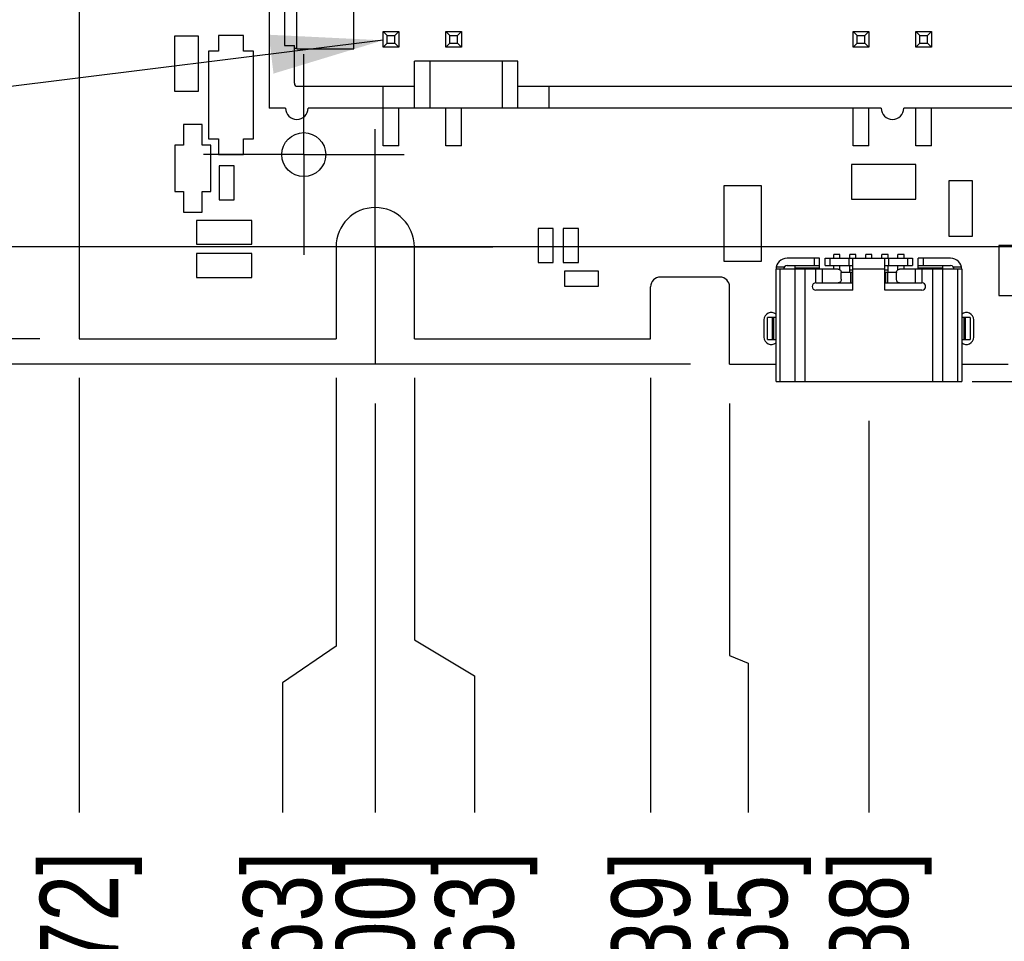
# Model space of a CAD drawing. Header units: inches. Extents: x 0 to 22, y 0 to 17.
# Tile 5 of 22: x 7.9 to 9.4, y 9.2 to 10.7. Entities that reach past the tile are written whole.
import ezdxf

# ---------------------------------------------------------------- set-up
doc = ezdxf.new("R2010")
doc.units = ezdxf.units.IN
doc.header["$LTSCALE"] = 1.21
doc.header["$MEASUREMENT"] = 0
doc.linetypes.add('CENTER', pattern=[0.6, 0.375, -0.075, 0.075, -0.075])
doc.layers.get('0').update_dxf_attribs({"linetype": 'CONTINUOUS'})
for name, color, linetype in [('02___PRT_ALL_AXES', 7, 'CONTINUOUS'), ('DETAIL', 7, 'CONTINUOUS'), ('DIMENSIONS', 7, 'CONTINUOUS'), ('ECAD_611532_01_16_R_2_0402_PKO_', 7, 'CONTINUOUS'), ('ECAD_711522_01_26_R0805_REV1', 7, 'CONTINUOUS'), ('ECAD_711836_01_24_R_2_0603_PKO_', 7, 'CONTINUOUS'), ('ECAD_713147_01_37_R_2_0603_PKO_', 7, 'CONTINUOUS'), ('ECAD_713388_01_55_W21SN900SQ2L_', 7, 'CONTINUOUS'), ('ECAD_714786_01_16_R_2_0402_PKO_', 7, 'CONTINUOUS'), ('ECAD_715793_01_24_C_2_0402_PKO_', 7, 'CONTINUOUS'), ('ECAD_730200_01_53_CR_2_SOD123_R', 7, 'CONTINUOUS'), ('ECAD_730847_01_31_CR_2_1SS353', 7, 'CONTINUOUS'), ('ECAD_766331_01_35_FUSE1206', 7, 'CONTINUOUS'), ('ECAD_C0603_SPARE_35_2_0603_PKO_', 7, 'CONTINUOUS'), ('ECAD_GLOBAL_FD_70_10_FD70', 7, 'CONTINUOUS'), ('ECAD_R0603_SPARE_24_2_0603_PKO_', 7, 'CONTINUOUS')]:
    doc.layers.add(name, color=color, linetype=linetype)
doc.styles.get("Standard").update_dxf_attribs({"font": 'txt', "width": 0.8})
doc.dimstyles.new('DIMSTYLE_3', dxfattribs={"dimtxt": 0.125, "dimasz": 0.18, "dimexe": 0.125, "dimexo": 0.0625, "dimgap": 0.03125, "dimtad": 0, "dimtih": 1, "dimtoh": 1, "dimdsep": 46, "dimtxsty": 'STANDARD', "dimblk": '_FILLED', "dimblk1": '_FILLED', "dimblk2": '_FILLED', "dimcen": 0.09, "dimadec": 0, "dimazin": 0, "dimtp": 0.001, "dimtm": 0.001, "dimtfac": 1, "dimtofl": 0, "dimtmove": 0, "dimatfit": 3, "dimldrblk": '_FILLED', "dimfxl": 1, "dimtolj": 1, "dimarcsym": 0})
doc.dimstyles.new('DIMSTYLE_4', dxfattribs={"dimtxt": 0.125, "dimasz": 0.18, "dimexe": 0.125, "dimexo": 0.0625, "dimgap": 0.03125, "dimtad": 0, "dimtih": 1, "dimtoh": 1, "dimdsep": 46, "dimtxsty": 'STANDARD', "dimblk": '_FILLED', "dimblk1": '_FILLED', "dimblk2": '_FILLED', "dimcen": 0.09, "dimadec": 0, "dimazin": 0, "dimtfac": 1, "dimtofl": 0, "dimtmove": 0, "dimatfit": 3, "dimldrblk": '_FILLED', "dimfxl": 1, "dimtolj": 1, "dimarcsym": 0})
doc.dimstyles.get("Standard").update_dxf_attribs({"dimtxt": 0.125, "dimasz": 0.18, "dimexe": 0.125, "dimexo": 0.0625, "dimgap": 0.09, "dimtad": 0, "dimtih": 1, "dimtoh": 1, "dimdec": 3, "dimdsep": 46, "dimtxsty": 'STANDARD', "dimblk": '_FILLED', "dimblk1": '_FILLED', "dimblk2": '_FILLED', "dimcen": 0.09, "dimadec": 0, "dimazin": 0, "dimtol": 1, "dimtp": 0.01, "dimtm": 0.01, "dimtfac": 1, "dimtdec": 3, "dimtofl": 0, "dimtmove": 0, "dimatfit": 3, "dimldrblk": '_FILLED', "dimfxl": 1, "dimtolj": 1, "dimarcsym": 0})

# ---------------------------------------------------------------- blocks, each defined once
blk = doc.blocks.new('*D4')
at = {"layer": 'DIMENSIONS', "color": 2, "linetype": 'CONTINUOUS'}
blk.add_line((7.898, 10.1445), (7.273, 10.1445), dxfattribs=at)
at = {"layer": 'DIMENSIONS', "color": 2, "linetype": 'CONTINUOUS', "insert": (7.2105, 10.207), "char_height": 0.125, "width": 1.125, "attachment_point": 3, "line_spacing_factor": 0.9}
blk.add_mtext('3.73{\\Ftxt.shx;\\W1.000000;\\H0.125000; }[.147]', dxfattribs=at)
blk = doc.blocks.new('_FILLED')
at = {"color": 0, "linetype": 'BYBLOCK'}
blk.add_solid([(0, 0), (-1, 0.1736), (-1, -0.1736)], dxfattribs=at)
blk = doc.blocks.new('*D5')
at = {"layer": 'DIMENSIONS', "color": 2, "linetype": 'CONTINUOUS'}
blk.add_line((9.758, 10.2913), (7.273, 10.2913), dxfattribs=at)
at = {"layer": 'DIMENSIONS', "color": 2, "linetype": 'CONTINUOUS', "insert": (7.2105, 10.3538), "char_height": 0.125, "width": 0.825, "attachment_point": 3, "line_spacing_factor": 0.9}
blk.add_mtext('0{\\Ftxt.shx;\\W1.000000;\\H0.125000; }[.000]', dxfattribs=at)
blk = doc.blocks.new('*D6')
at = {"layer": 'DIMENSIONS', "color": 2, "linetype": 'CONTINUOUS'}
blk.add_line((9.9894, 10.7223), (7.273, 10.7223), dxfattribs=at)
at = {"layer": 'DIMENSIONS', "color": 2, "linetype": 'CONTINUOUS', "insert": (7.2105, 10.7848), "char_height": 0.125, "width": 1.825, "attachment_point": 3, "line_spacing_factor": 0.9}
blk.add_mtext('PIN 1 10.95{\\Ftxt.shx;\\W1.000000;\\H0.125000; }[.431]', dxfattribs=at)
blk = doc.blocks.new('*D7')
at = {"layer": 'DIMENSIONS', "color": 2, "linetype": 'CONTINUOUS'}
blk.add_line((8.9705, 12.6463), (7.273, 12.6463), dxfattribs=at)
at = {"layer": 'DIMENSIONS', "color": 2, "linetype": 'CONTINUOUS', "insert": (7.2105, 12.7088), "char_height": 0.125, "width": 1.325, "attachment_point": 3, "line_spacing_factor": 0.9}
blk.add_mtext('59.82{\\Ftxt.shx;\\W1.000000;\\H0.125000; }[2.355]', dxfattribs=at)
blk = doc.blocks.new('*D8')
at = {"layer": 'DIMENSIONS', "color": 2, "linetype": 'CONTINUOUS'}
blk.add_line((7.898, 12.8338), (7.273, 12.8338), dxfattribs=at)
at = {"layer": 'DIMENSIONS', "color": 2, "linetype": 'CONTINUOUS', "insert": (7.2105, 12.8963), "char_height": 0.125, "width": 1.325, "attachment_point": 3, "line_spacing_factor": 0.9}
blk.add_mtext('64.58{\\Ftxt.shx;\\W1.000000;\\H0.125000; }[2.543]', dxfattribs=at)
blk = doc.blocks.new('*D9')
at = {"layer": 'DIMENSIONS', "color": 2, "linetype": 'CONTINUOUS'}
blk.add_line((7.9605, 10.082), (7.9605, 9.3887), dxfattribs=at)
at = {"layer": 'DIMENSIONS', "color": 2, "linetype": 'CONTINUOUS', "insert": (7.898, 9.3262), "char_height": 0.125, "width": 0.925, "attachment_point": 3, "rotation": 90, "line_spacing_factor": 0.9}
blk.add_mtext('12{\\Ftxt.shx;\\W1.000000;\\H0.125000; }[.472]', dxfattribs=at)
blk = doc.blocks.new('*D10')
at = {"layer": 'DIMENSIONS', "color": 2, "linetype": 'CONTINUOUS'}
blk.add_line((8.4329, 10.0413), (8.4329, 9.3887), dxfattribs=at)
at = {"layer": 'DIMENSIONS', "color": 2, "linetype": 'CONTINUOUS', "insert": (8.3704, 9.3262), "char_height": 0.125, "width": 0.825, "attachment_point": 3, "rotation": 90, "line_spacing_factor": 0.9}
blk.add_mtext('0{\\Ftxt.shx;\\W1.000000;\\H0.125000; }[.000]', dxfattribs=at)
blk = doc.blocks.new('*D11')
at = {"layer": 'DIMENSIONS', "color": 2, "linetype": 'CONTINUOUS'}
blk.add_line((9.2205, 10.0137), (9.2205, 9.3887), dxfattribs=at)
at = {"layer": 'DIMENSIONS', "color": 2, "linetype": 'CONTINUOUS', "insert": (9.158, 9.3262), "char_height": 0.125, "width": 0.925, "attachment_point": 3, "rotation": 90, "line_spacing_factor": 0.9}
blk.add_mtext('20{\\Ftxt.shx;\\W1.000000;\\H0.125000; }[.788]', dxfattribs=at)
blk = doc.blocks.new('*D12')
at = {"layer": 'DIMENSIONS', "color": 2, "linetype": 'CONTINUOUS'}
for p, q in [((10.008, 10.0413), (10.008, 9.723)), ((10.008, 9.723), (9.8664, 9.645)), ((9.8664, 9.645), (9.8664, 9.3887))]:
    blk.add_line(p, q, dxfattribs=at)
at = {"layer": 'DIMENSIONS', "color": 2, "linetype": 'CONTINUOUS', "insert": (9.8039, 9.3262), "char_height": 0.125, "width": 1.325, "attachment_point": 3, "rotation": 90, "line_spacing_factor": 0.9}
blk.add_mtext('40.01{\\Ftxt.shx;\\W1.000000;\\H0.125000; }[1.575]', dxfattribs=at)
blk = doc.blocks.new('*D13')
at = {"layer": 'DIMENSIONS', "color": 2, "linetype": 'CONTINUOUS'}
blk.add_line((10.5479, 10.3233), (10.5479, 9.3887), dxfattribs=at)
at = {"layer": 'DIMENSIONS', "color": 2, "linetype": 'CONTINUOUS', "insert": (10.4854, 9.3262), "char_height": 0.125, "width": 1.325, "attachment_point": 3, "rotation": 90, "line_spacing_factor": 0.9}
blk.add_mtext('53.72{\\Ftxt.shx;\\W1.000000;\\H0.125000; }[2.115]', dxfattribs=at)
blk = doc.blocks.new('*D14')
at = {"layer": 'DIMENSIONS', "color": 2, "linetype": 'CONTINUOUS'}
blk.add_line((10.058, 10.6536), (10.058, 9.3887), dxfattribs=at)
at = {"layer": 'DIMENSIONS', "color": 2, "linetype": 'CONTINUOUS', "insert": (9.9955, 9.3262), "char_height": 0.125, "width": 1.925, "attachment_point": 3, "rotation": 90, "line_spacing_factor": 0.9}
blk.add_mtext('PIN 1 41.28{\\Ftxt.shx;\\W1.000000;\\H0.125000; }[1.625]', dxfattribs=at)
blk = doc.blocks.new('*D24')
at = {"layer": 'DIMENSIONS', "color": 2, "linetype": 'CONTINUOUS'}
blk.add_line((10.224, 10.2068), (10.224, 9.3887), dxfattribs=at)
at = {"layer": 'DIMENSIONS', "color": 2, "linetype": 'CONTINUOUS', "insert": (10.1615, 9.3262), "char_height": 0.125, "width": 1.325, "attachment_point": 3, "rotation": 90, "line_spacing_factor": 0.9}
blk.add_mtext('45.49{\\Ftxt.shx;\\W1.000000;\\H0.125000; }[1.791]', dxfattribs=at)
blk = doc.blocks.new('*D25')
at = {"layer": 'DIMENSIONS', "color": 2, "linetype": 'CONTINUOUS'}
for p, q in [((8.3704, 10.082), (8.3704, 9.6538)), ((8.3704, 9.6538), (8.2849, 9.5956)), ((8.2849, 9.5956), (8.2849, 9.3887))]:
    blk.add_line(p, q, dxfattribs=at)
at = {"layer": 'DIMENSIONS', "color": 2, "linetype": 'CONTINUOUS', "insert": (8.2224, 9.3262), "char_height": 0.125, "width": 1.125, "attachment_point": 3, "rotation": 90, "line_spacing_factor": 0.9}
blk.add_mtext('1.59{\\Ftxt.shx;\\W1.000000;\\H0.125000; }[.063]', dxfattribs=at)
blk = doc.blocks.new('*D26')
at = {"layer": 'DIMENSIONS', "color": 2, "linetype": 'CONTINUOUS'}
for p, q in [((8.4954, 10.082), (8.4954, 9.6642)), ((8.4954, 9.6642), (8.5911, 9.6068)), ((8.5911, 9.6068), (8.5911, 9.3887))]:
    blk.add_line(p, q, dxfattribs=at)
at = {"layer": 'DIMENSIONS', "color": 2, "linetype": 'CONTINUOUS', "insert": (8.5286, 9.3262), "char_height": 0.125, "width": 1.125, "attachment_point": 3, "rotation": 90, "line_spacing_factor": 0.9}
blk.add_mtext('1.59{\\Ftxt.shx;\\W1.000000;\\H0.125000; }[.063]', dxfattribs=at)
blk = doc.blocks.new('*D27')
at = {"layer": 'DIMENSIONS', "color": 2, "linetype": 'CONTINUOUS'}
blk.add_line((8.8723, 10.082), (8.8723, 9.3887), dxfattribs=at)
at = {"layer": 'DIMENSIONS', "color": 2, "linetype": 'CONTINUOUS', "insert": (8.8098, 9.3262), "char_height": 0.125, "width": 1.225, "attachment_point": 3, "rotation": 90, "line_spacing_factor": 0.9}
blk.add_mtext('11.16{\\Ftxt.shx;\\W1.000000;\\H0.125000; }[.439]', dxfattribs=at)
blk = doc.blocks.new('*D28')
at = {"layer": 'DIMENSIONS', "color": 2, "linetype": 'CONTINUOUS'}
for p, q in [((8.9983, 10.0413), (8.9983, 9.6393)), ((8.9983, 9.6393), (9.0278, 9.6268)), ((9.0278, 9.6268), (9.0278, 9.3887))]:
    blk.add_line(p, q, dxfattribs=at)
at = {"layer": 'DIMENSIONS', "color": 2, "linetype": 'CONTINUOUS', "insert": (8.9653, 9.3262), "char_height": 0.125, "width": 1.225, "attachment_point": 3, "rotation": 90, "line_spacing_factor": 0.9}
blk.add_mtext('14.36{\\Ftxt.shx;\\W1.000000;\\H0.125000; }[.565]', dxfattribs=at)
blk = doc.blocks.new('*D29')
at = {"layer": 'DIMENSIONS', "color": 2, "linetype": 'CONTINUOUS'}
for p, q in [((7.602, 10.1038), (7.5786, 9.9746)), ((8.9358, 10.1038), (7.602, 10.1038)), ((7.5786, 9.9746), (7.273, 9.9746))]:
    blk.add_line(p, q, dxfattribs=at)
at = {"layer": 'DIMENSIONS', "color": 2, "linetype": 'CONTINUOUS', "insert": (7.2105, 10.0371), "char_height": 0.125, "width": 1.125, "attachment_point": 3, "line_spacing_factor": 0.9}
blk.add_mtext('4.76{\\Ftxt.shx;\\W1.000000;\\H0.125000; }[.188]', dxfattribs=at)
blk = doc.blocks.new('*D30')
at = {"layer": 'DIMENSIONS', "color": 2, "linetype": 'CONTINUOUS'}
blk.add_line((9.3851, 10.0762), (11.2354, 10.0762), dxfattribs=at)
at = {"layer": 'DIMENSIONS', "color": 2, "linetype": 'CONTINUOUS', "insert": (11.2979, 10.1387), "char_height": 0.125, "width": 1.125, "attachment_point": 1, "line_spacing_factor": 0.9}
blk.add_mtext('5.46{\\Ftxt.shx;\\W1.000000;\\H0.125000; }[.215]', dxfattribs=at)

msp = doc.modelspace()

# ---------------------------------------------------------------- linework, layer by layer
at = {"color": 7, "linetype": 'CONTINUOUS'}
for p, q in [((7.9605, 12.8338), (7.9605, 10.1445)), ((8.264, 10.8323), (8.264, 10.5123)), ((8.288, 10.7323), (8.288, 10.6123)), ((8.308, 10.6068), (8.308, 10.7378)), ((8.399, 10.6068), (8.399, 10.7378)), ((8.4455, 10.6348), (8.4519, 10.6284)), ((8.4455, 10.6098), (8.4455, 10.6348)), ((8.4455, 10.6348), (8.4705, 10.6348)), ((8.4705, 10.6348), (8.4642, 10.6284)), ((8.4705, 10.6348), (8.4705, 10.6098)), ((8.5455, 10.6348), (8.5519, 10.6284)), ((8.5455, 10.6348), (8.5705, 10.6348)), ((8.5455, 10.6098), (8.5455, 10.6348)), ((8.5705, 10.6348), (8.5642, 10.6284)), ((8.5705, 10.6348), (8.5705, 10.6098)), ((9.1955, 10.6348), (9.2205, 10.6348)), ((9.1955, 10.6348), (9.2019, 10.6284)), ((9.1955, 10.6098), (9.1955, 10.6348)), ((9.2205, 10.6348), (9.2142, 10.6284)), ((9.2205, 10.6348), (9.2205, 10.6098)), ((9.2955, 10.6348), (9.3205, 10.6348)), ((9.2955, 10.6348), (9.3019, 10.6284)), ((9.2955, 10.6098), (9.2955, 10.6348)), ((9.3205, 10.6348), (9.3142, 10.6284)), ((9.3205, 10.6348), (9.3205, 10.6098)), ((8.4519, 10.6161), (8.4519, 10.6284)), ((8.4519, 10.6284), (8.4642, 10.6284)), ((8.4642, 10.6161), (8.4642, 10.6284)), ((8.5519, 10.6284), (8.5642, 10.6284)), ((8.5519, 10.6161), (8.5519, 10.6284)), ((8.5642, 10.6161), (8.5642, 10.6284)), ((9.2019, 10.6284), (9.2142, 10.6284)), ((9.2019, 10.6161), (9.2019, 10.6284)), ((9.2142, 10.6161), (9.2142, 10.6284)), ((9.3019, 10.6284), (9.3142, 10.6284)), ((9.3019, 10.6161), (9.3019, 10.6284)), ((9.3142, 10.6161), (9.3142, 10.6284)), ((8.288, 10.6123), (8.304, 10.6123)), ((8.304, 10.5523), (8.304, 10.6123)), ((8.304, 10.6083), (8.308, 10.6083)), ((8.308, 10.6068), (8.399, 10.6068)), ((8.4455, 10.6098), (8.4519, 10.6161)), ((8.4705, 10.6098), (8.4455, 10.6098)), ((8.4519, 10.6161), (8.4642, 10.6161)), ((8.4705, 10.6098), (8.4642, 10.6161)), ((8.5455, 10.6098), (8.5519, 10.6161)), ((8.5705, 10.6098), (8.5455, 10.6098)), ((8.5519, 10.6161), (8.5642, 10.6161)), ((8.5705, 10.6098), (8.5642, 10.6161)), ((9.1955, 10.6098), (9.2019, 10.6161)), ((9.2205, 10.6098), (9.1955, 10.6098)), ((9.2019, 10.6161), (9.2142, 10.6161)), ((9.2205, 10.6098), (9.2142, 10.6161)), ((9.2955, 10.6098), (9.3019, 10.6161)), ((9.3205, 10.6098), (9.2955, 10.6098)), ((9.3019, 10.6161), (9.3142, 10.6161)), ((9.3205, 10.6098), (9.3142, 10.6161)), ((8.4955, 10.5123), (8.4955, 10.5873)), ((8.6605, 10.5873), (8.4955, 10.5873)), ((8.5205, 10.5123), (8.5205, 10.5873)), ((8.6355, 10.5873), (8.6355, 10.5123)), ((8.6605, 10.5123), (8.6605, 10.5873)), ((8.309, 10.5473), (8.4955, 10.5473)), ((8.4455, 10.4523), (8.4455, 10.5473)), ((8.6605, 10.5473), (9.8555, 10.5473)), ((8.7105, 10.5123), (8.7105, 10.5473)), ((8.29, 10.5123), (8.264, 10.5123)), ((9.24, 10.5123), (8.326, 10.5123)), ((8.4705, 10.4523), (8.4705, 10.5123)), ((8.5455, 10.4523), (8.5455, 10.5123)), ((8.5705, 10.4523), (8.5705, 10.5123)), ((9.1955, 10.4523), (9.1955, 10.5123)), ((9.2205, 10.4523), (9.2205, 10.5123)), ((10.19, 10.5123), (9.276, 10.5123)), ((9.2955, 10.4523), (9.2955, 10.5123)), ((9.3205, 10.4523), (9.3205, 10.5123)), ((8.4705, 10.4523), (8.4455, 10.4523)), ((8.5705, 10.4523), (8.5455, 10.4523)), ((9.2205, 10.4523), (9.1955, 10.4523)), ((9.3205, 10.4523), (9.2955, 10.4523)), ((8.3704, 10.2913), (8.3704, 10.1445)), ((8.4954, 10.1445), (8.4954, 10.2913)), ((9.1417, 10.2731), (9.0901, 10.2731)), ((9.1338, 10.2612), (9.1338, 10.2731)), ((9.1417, 10.2553), (9.1417, 10.2731)), ((9.1506, 10.2731), (9.2903, 10.2731)), ((9.1506, 10.2612), (9.1506, 10.2731)), ((9.1584, 10.2731), (9.1584, 10.2612)), ((9.1742, 10.279), (9.1644, 10.279)), ((9.1644, 10.2731), (9.1644, 10.279)), ((9.1742, 10.2731), (9.1742, 10.279)), ((9.189, 10.2612), (9.189, 10.2731)), ((9.1998, 10.279), (9.1899, 10.279)), ((9.1899, 10.2731), (9.1899, 10.279)), ((9.1949, 10.2219), (9.1949, 10.2731)), ((9.1998, 10.2731), (9.1998, 10.279)), ((9.2254, 10.279), (9.2155, 10.279)), ((9.2155, 10.2731), (9.2155, 10.279)), ((9.2254, 10.2731), (9.2254, 10.279)), ((9.251, 10.279), (9.2411, 10.279)), ((9.2411, 10.2731), (9.2411, 10.279)), ((9.246, 10.2219), (9.246, 10.2731)), ((9.251, 10.2731), (9.251, 10.279)), ((9.2519, 10.2731), (9.2519, 10.2612)), ((9.2766, 10.279), (9.2667, 10.279)), ((9.2667, 10.2731), (9.2667, 10.279)), ((9.2766, 10.2731), (9.2766, 10.279)), ((9.2825, 10.2612), (9.2825, 10.2731)), ((9.2903, 10.2731), (9.2903, 10.2612)), ((9.3508, 10.2731), (9.2992, 10.2731)), ((9.2992, 10.2553), (9.2992, 10.2731)), ((9.3071, 10.2731), (9.3071, 10.2612)), ((9.0729, 10.2593), (9.0857, 10.2593)), ((9.0901, 10.2612), (9.1417, 10.2612)), ((9.1023, 10.2612), (9.1023, 10.2553)), ((9.1417, 10.2573), (9.1023, 10.2573)), ((9.1506, 10.2612), (9.1949, 10.2612)), ((9.1644, 10.2553), (9.1644, 10.2612)), ((9.1742, 10.2544), (9.1742, 10.2612)), ((9.1899, 10.2502), (9.1899, 10.2612)), ((9.246, 10.2612), (9.2903, 10.2612)), ((9.251, 10.2502), (9.251, 10.2612)), ((9.2667, 10.2544), (9.2667, 10.2612)), ((9.2766, 10.2553), (9.2766, 10.2612)), ((9.2992, 10.2612), (9.3508, 10.2612)), ((9.3386, 10.2573), (9.2992, 10.2573)), ((9.3386, 10.2553), (9.3386, 10.2612)), ((9.3552, 10.2593), (9.368, 10.2593)), ((8.9828, 10.2429), (8.8878, 10.2429)), ((9.1717, 10.2553), (9.0724, 10.2553)), ((9.0724, 10.0762), (9.0724, 10.2553)), ((9.0786, 10.2553), (9.0786, 10.0762)), ((9.1028, 10.0762), (9.1028, 10.2553)), ((9.1183, 10.2553), (9.1183, 10.0762)), ((9.1358, 10.2337), (9.1358, 10.2553)), ((9.146, 10.2553), (9.146, 10.2337)), ((9.1949, 10.2502), (9.1764, 10.2502)), ((9.1765, 10.2396), (9.1765, 10.2494)), ((9.1899, 10.2542), (9.1949, 10.2542)), ((9.1909, 10.2502), (9.1909, 10.2337)), ((9.1938, 10.2502), (9.1938, 10.2337)), ((9.246, 10.2553), (9.1949, 10.2553)), ((9.246, 10.2542), (9.251, 10.2542)), ((9.2645, 10.2502), (9.246, 10.2502)), ((9.2471, 10.2502), (9.2471, 10.2337)), ((9.25, 10.2502), (9.25, 10.2337)), ((9.2644, 10.2396), (9.2644, 10.2494)), ((9.3685, 10.2553), (9.2693, 10.2553)), ((9.2949, 10.2337), (9.2949, 10.2553)), ((9.3051, 10.2553), (9.3051, 10.2337)), ((9.3226, 10.0762), (9.3226, 10.2553)), ((9.3381, 10.2553), (9.3381, 10.0762)), ((9.3623, 10.0762), (9.3623, 10.2553)), ((9.3685, 10.2553), (9.3685, 10.0762)), ((8.8723, 10.1445), (8.8723, 10.2274)), ((8.9983, 10.1038), (8.9983, 10.2274)), ((9.1358, 10.2337), (9.1938, 10.2337)), ((9.1736, 10.2342), (9.1736, 10.2337)), ((9.2471, 10.2337), (9.3051, 10.2337)), ((9.2673, 10.2342), (9.2673, 10.2337)), ((9.1949, 10.2219), (9.1358, 10.2219)), ((9.3051, 10.2219), (9.246, 10.2219)), ((9.0724, 10.1786), (9.059, 10.1786)), ((9.059, 10.1431), (9.059, 10.1786)), ((9.0664, 10.1786), (9.0664, 10.1431)), ((9.0691, 10.1431), (9.0691, 10.1786)), ((9.3819, 10.1786), (9.3685, 10.1786)), ((9.3718, 10.1786), (9.3718, 10.1431)), ((9.3745, 10.1431), (9.3745, 10.1786)), ((9.3819, 10.1786), (9.3819, 10.1431)), ((7.9605, 10.1445), (8.3704, 10.1445)), ((8.4954, 10.1445), (8.8723, 10.1445)), ((9.059, 10.1431), (9.0724, 10.1431)), ((9.3685, 10.1431), (9.3819, 10.1431)), ((8.9983, 10.1038), (9.0724, 10.1038)), ((9.3685, 10.1038), (9.4426, 10.1038)), ((9.0724, 10.0762), (9.3685, 10.0762))]:
    msp.add_line(p, q, dxfattribs=at)
for centre, radius, start, end in [((8.309, 10.5523), 0.005, 180, 270), ((8.308, 10.5123), 0.018, 180, 360), ((9.258, 10.5123), 0.018, 180, 360), ((8.4329, 10.2913), 0.0625, 0, 180), ((9.0901, 10.2553), 0.0177, 90.0175, 179.9996), ((9.3508, 10.2553), 0.0177, 0.0004, 90), ((9.0901, 10.2553), 0.00591, 90, 179.9987), ((9.3508, 10.2553), 0.00591, 0.0013, 90), ((8.8878, 10.2274), 0.0155, 90, 180), ((8.9828, 10.2274), 0.0155, 0, 90), ((9.1693, 10.2494), 0.00719, 0.0069, 6.3476), ((9.2716, 10.2494), 0.00719, 173.6524, 179.9931), ((9.1358, 10.2278), 0.00591, 90, 270), ((9.3051, 10.2278), 0.00591, 270, 90)]:
    msp.add_arc(centre, radius, start, end, dxfattribs=at)
for points, knots in [([(9.1717, 10.2553), (9.1721, 10.2553), (9.173, 10.2552), (9.1738, 10.2547), (9.1742, 10.2545)], [0, 0, 0, 0, 0.49157, 1, 1, 1, 1]), ([(9.1742, 10.2545), (9.1748, 10.254), (9.1759, 10.2527), (9.1764, 10.2511), (9.1764, 10.2502)], [0, 0, 0, 0, 0.482043, 1, 1, 1, 1]), ([(9.2645, 10.2502), (9.2646, 10.2511), (9.265, 10.2527), (9.2661, 10.254), (9.2667, 10.2545)], [0, 0, 0, 0, 0.517957, 1, 1, 1, 1]), ([(9.2667, 10.2545), (9.2671, 10.2547), (9.2679, 10.2552), (9.2688, 10.2553), (9.2693, 10.2553)], [0, 0, 0, 0, 0.50843, 1, 1, 1, 1]), ([(9.1765, 10.2396), (9.1765, 10.2388), (9.1763, 10.2373), (9.1752, 10.2354), (9.1736, 10.234), (9.1723, 10.2337), (9.1717, 10.2337)], [0, 0, 0, 0, 0.272476, 0.532336, 0.773303, 1, 1, 1, 1]), ([(9.2693, 10.2337), (9.2686, 10.2337), (9.2673, 10.234), (9.2657, 10.2354), (9.2647, 10.2373), (9.2644, 10.2388), (9.2644, 10.2396)], [0, 0, 0, 0, 0.226697, 0.467664, 0.727524, 1, 1, 1, 1])]:
    msp.add_open_spline(points, degree=3, knots=knots, dxfattribs=at)
at = {"layer": '02___PRT_ALL_AXES', "color": 7, "linetype": 'CENTER'}
for p, q in [((8.319, 10.4383), (8.319, 10.5983)), ((8.4329, 10.2913), (8.4329, 10.4788)), ((8.319, 10.4383), (8.159, 10.4383)), ((8.319, 10.4383), (8.479, 10.4383)), ((8.319, 10.4383), (8.319, 10.2783)), ((8.4329, 10.2913), (8.2454, 10.2913)), ((8.4329, 10.2913), (8.6204, 10.2913)), ((8.4329, 10.2913), (8.4329, 10.1038))]:
    msp.add_line(p, q, dxfattribs=at)
at = {"layer": '02___PRT_ALL_AXES', "color": 7, "linetype": 'CONTINUOUS'}
for p, q in [((9.0531, 10.1746), (9.0531, 10.1471)), ((9.3878, 10.1471), (9.3878, 10.1746))]:
    msp.add_line(p, q, dxfattribs=at)
for centre, start, end in [((9.0649, 10.1746), 50.5436, 180), ((9.376, 10.1746), 0, 129.4564), ((9.0649, 10.1471), 180, 309.4564), ((9.376, 10.1471), 230.5436, 360)]:
    msp.add_arc(centre, 0.0118, start, end, dxfattribs=at)
at = {"layer": 'ECAD_611532_01_16_R_2_0402_PKO_', "color": 7, "linetype": 'CONTINUOUS'}
for p, q in [((8.757, 10.3203), (8.733, 10.3203)), ((8.733, 10.3203), (8.733, 10.2663)), ((8.757, 10.2663), (8.757, 10.3203)), ((8.733, 10.2663), (8.757, 10.2663)), ((8.789, 10.2523), (8.735, 10.2523)), ((8.735, 10.2523), (8.735, 10.2283)), ((8.789, 10.2283), (8.789, 10.2523)), ((8.735, 10.2283), (8.789, 10.2283))]:
    msp.add_line(p, q, dxfattribs=at)
at = {"layer": 'ECAD_711522_01_26_R0805_REV1', "color": 7, "linetype": 'CONTINUOUS'}
for p, q in [((9.049, 10.3883), (8.989, 10.3883)), ((8.989, 10.3883), (8.989, 10.2683)), ((9.049, 10.2683), (9.049, 10.3883)), ((8.989, 10.2683), (9.049, 10.2683))]:
    msp.add_line(p, q, dxfattribs=at)
at = {"layer": 'ECAD_711836_01_24_R_2_0603_PKO_', "color": 7, "linetype": 'CONTINUOUS'}
for p, q in [((8.148, 10.3333), (8.148, 10.2953)), ((8.236, 10.3333), (8.148, 10.3333)), ((8.236, 10.2953), (8.236, 10.3333)), ((8.148, 10.2953), (8.236, 10.2953))]:
    msp.add_line(p, q, dxfattribs=at)
at = {"layer": 'ECAD_713147_01_37_R_2_0603_PKO_', "color": 7, "linetype": 'CONTINUOUS'}
for p, q in [((8.113, 10.6273), (8.113, 10.5393)), ((8.151, 10.6273), (8.113, 10.6273)), ((8.151, 10.5393), (8.151, 10.6273)), ((8.113, 10.5393), (8.151, 10.5393))]:
    msp.add_line(p, q, dxfattribs=at)
at = {"layer": 'ECAD_713388_01_55_W21SN900SQ2L_', "color": 7, "linetype": 'CONTINUOUS'}
for p, q in [((9.2952, 10.4223), (9.1928, 10.4223)), ((9.1928, 10.4223), (9.1928, 10.3671)), ((9.2952, 10.3671), (9.2952, 10.4223)), ((9.1928, 10.3671), (9.2952, 10.3671))]:
    msp.add_line(p, q, dxfattribs=at)
at = {"layer": 'ECAD_714786_01_16_R_2_0402_PKO_', "color": 7, "linetype": 'CONTINUOUS'}
for p, q in [((8.184, 10.4203), (8.184, 10.3663)), ((8.208, 10.4203), (8.184, 10.4203)), ((8.208, 10.3663), (8.208, 10.4203)), ((8.184, 10.3663), (8.208, 10.3663))]:
    msp.add_line(p, q, dxfattribs=at)
at = {"layer": 'ECAD_715793_01_24_C_2_0402_PKO_', "color": 7, "linetype": 'CONTINUOUS'}
for p, q in [((8.717, 10.3203), (8.693, 10.3203)), ((8.693, 10.3203), (8.693, 10.2663)), ((8.717, 10.2663), (8.717, 10.3203)), ((8.693, 10.2663), (8.717, 10.2663))]:
    msp.add_line(p, q, dxfattribs=at)
at = {"layer": 'ECAD_730200_01_53_CR_2_SOD123_R', "color": 7, "linetype": 'CONTINUOUS'}
for p, q in [((8.183, 10.6283), (8.183, 10.6033)), ((8.223, 10.6283), (8.183, 10.6283)), ((8.223, 10.6033), (8.223, 10.6283)), ((8.167, 10.6033), (8.167, 10.4633)), ((8.183, 10.6033), (8.167, 10.6033)), ((8.239, 10.6033), (8.223, 10.6033)), ((8.239, 10.4633), (8.239, 10.6033)), ((8.167, 10.4633), (8.183, 10.4633)), ((8.183, 10.4633), (8.183, 10.4383)), ((8.223, 10.4383), (8.223, 10.4633)), ((8.223, 10.4633), (8.239, 10.4633)), ((8.183, 10.4383), (8.223, 10.4383))]:
    msp.add_line(p, q, dxfattribs=at)
at = {"layer": 'ECAD_730847_01_31_CR_2_1SS353', "color": 7, "linetype": 'CONTINUOUS'}
for p, q in [((8.127, 10.4863), (8.127, 10.4533)), ((8.157, 10.4863), (8.127, 10.4863)), ((8.157, 10.4533), (8.157, 10.4863)), ((8.1135, 10.4533), (8.1135, 10.3793)), ((8.127, 10.4533), (8.1135, 10.4533)), ((8.1705, 10.4533), (8.157, 10.4533)), ((8.1705, 10.3793), (8.1705, 10.4533)), ((8.1135, 10.3793), (8.127, 10.3793)), ((8.127, 10.3793), (8.127, 10.3463)), ((8.157, 10.3463), (8.157, 10.3793)), ((8.157, 10.3793), (8.1705, 10.3793)), ((8.127, 10.3463), (8.157, 10.3463))]:
    msp.add_line(p, q, dxfattribs=at)
at = {"layer": 'ECAD_766331_01_35_FUSE1206', "color": 7, "linetype": 'CONTINUOUS'}
for p, q in [((9.578, 10.2933), (9.428, 10.2933)), ((9.428, 10.2933), (9.428, 10.2133)), ((9.428, 10.2133), (9.578, 10.2133))]:
    msp.add_line(p, q, dxfattribs=at)
at = {"layer": 'ECAD_C0603_SPARE_35_2_0603_PKO_', "color": 7, "linetype": 'CONTINUOUS'}
for p, q in [((9.386, 10.3963), (9.348, 10.3963)), ((9.348, 10.3963), (9.348, 10.3083)), ((9.386, 10.3083), (9.386, 10.3963)), ((9.348, 10.3083), (9.386, 10.3083))]:
    msp.add_line(p, q, dxfattribs=at)
at = {"layer": 'ECAD_GLOBAL_FD_70_10_FD70', "color": 7, "linetype": 'CONTINUOUS'}
msp.add_circle((8.319, 10.4383), 0.035, dxfattribs=at)
at = {"layer": 'ECAD_R0603_SPARE_24_2_0603_PKO_', "color": 7, "linetype": 'CONTINUOUS'}
for p, q in [((8.236, 10.2803), (8.148, 10.2803)), ((8.148, 10.2803), (8.148, 10.2423)), ((8.236, 10.2423), (8.236, 10.2803)), ((8.148, 10.2423), (8.236, 10.2423))]:
    msp.add_line(p, q, dxfattribs=at)

# ---------------------------------------------------------------- dimensions: what is measured, and where the dimension line sits
at = {"layer": 'DIMENSIONS', "color": 2, "linetype": 'CONTINUOUS'}
for feature_location, offset, dtype, origin, dimstyle, picture, middle in [((7.898, 12.8338), (-0.625, 0), 0, (7.9605, 10.2913), 'DIMSTYLE_3', '*D8', (6.548, 12.8338)), ((8.9704534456, 12.6462631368), (-1.6975, 0), 0, (9.0329534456, 10.2912631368), 'DIMSTYLE_3', '*D7', (6.5479534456, 12.6462631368)), ((10.54793, 10.3233), (0, -0.9346), 1, (8.43289, 10.3858), 'DIMSTYLE_3', '*D13', (10.54793, 8.6637)), ((9.7580125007, 10.2912631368), (-2.4850590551, 0), 0, (9.8205125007, 10.2912631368), 'DIMSTYLE_4', '*D5', (6.7979534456, 10.2912631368)), ((7.898, 10.1445), (-0.625, 0), 0, (9.8205, 10.2913), 'DIMSTYLE_3', '*D4', (6.648, 10.1445)), ((8.9358, 10.1038), (-1.6628, -0.1291), 0, (8.9983, 10.2913), 'DIMSTYLE_3', '*D29', (6.648, 9.9746)), ((9.3851, 10.0762), (1.8503, 0), 0, (9.3226, 10.2913), 'DIMSTYLE_3', '*D30', (11.8604, 10.0762)), ((10.224, 10.2068), (0, -0.8181), 1, (8.4329, 10.2693), 'DIMSTYLE_3', '*D24', (10.224, 8.6637)), ((8.3704, 10.082), (-0.0855, -0.6933), 0, (8.4329, 10.1445), 'DIMSTYLE_3', '*D25', (8.2849, 8.7637)), ((8.4954, 10.082), (0.0957, -0.6933), 0, (8.4329, 10.1445), 'DIMSTYLE_3', '*D26', (8.5911, 8.7637)), ((8.8723, 10.082), (0, -0.6933), 1, (8.4329, 10.1445), 'DIMSTYLE_3', '*D27', (8.8723, 8.7137)), ((7.9605, 10.082), (0, -0.6933), 1, (8.4329, 10.1038), 'DIMSTYLE_3', '*D9', (7.9605, 8.8637)), ((8.4328943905, 10.0412631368), (0, -0.6525590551), 1, (8.4328943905, 10.1037631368), 'DIMSTYLE_4', '*D10', (8.4328943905, 8.9137040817)), ((10.008, 10.0413), (-0.1416, -0.6526), 0, (8.4329, 10.1038), 'DIMSTYLE_3', '*D12', (9.8664, 8.6637)), ((8.9983, 10.0413), (0.0295, -0.6526), 0, (8.4329, 10.1038), 'DIMSTYLE_3', '*D28', (9.0278, 8.7137)), ((9.2205, 10.0137), (0, -0.625), 1, (8.4329, 10.0762), 'DIMSTYLE_3', '*D11', (9.2205, 8.8637))]:
    dim = msp.add_ordinate_dim(feature_location=feature_location, offset=offset, dtype=dtype, origin=origin, dimstyle=dimstyle, dxfattribs=at)
    dim.commit()
    dim.dimension.update_dxf_attribs({"geometry": picture, "text_midpoint": middle})
for feature_location, offset, dtype, origin, picture, middle in [((9.9894, 10.7223), (-2.7164, 0), 0, (10.0519, 10.2913), '*D6', (6.298, 10.7223)), ((10.058, 10.6536), (0, -1.2649), 1, (8.4329, 10.7161), '*D14', (10.058, 8.3637))]:
    dim = msp.add_ordinate_dim(feature_location=feature_location, offset=offset, dtype=dtype, origin=origin, text='PIN 1 <>', dimstyle='DIMSTYLE_3', dxfattribs=at)
    dim.commit()
    dim.dimension.update_dxf_attribs({"geometry": picture, "text_midpoint": middle})

# ---------------------------------------------------------------- leaders
at = {"layer": 'DETAIL', "color": 2, "linetype": 'CONTINUOUS'}
msp.add_leader([(8.4455, 10.6206), (7.3868, 10.4897), (7.2068, 10.4897)], dimstyle='STANDARD', override={"dimtad": 0}, dxfattribs=at)

doc.saveas('drawing.dxf')
